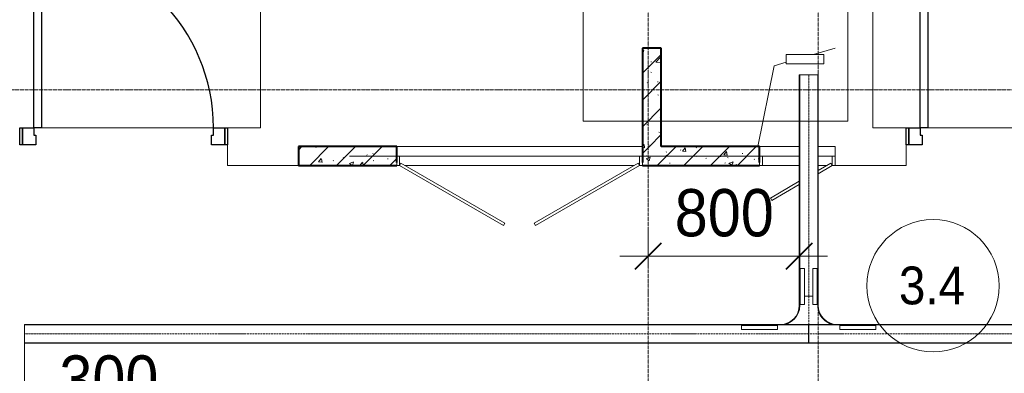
# Model space of a CAD drawing. Header units: millimetres. Extents: x 5617 to 112069, y 7718 to 237687.
# Tile 15 of 62: x 36621 to 41831, y 69301 to 71171. Entities that reach past the tile are written whole.
import ezdxf

# ---------------------------------------------------------------- set-up
doc = ezdxf.new("R2010")
doc.units = ezdxf.units.MM
for name, pattern in [('ADSK_Линия сетки', [25, 20, -2.5, 0, -2.5]), ('Линия сетки', [25, 20, -2.5, 0, -2.5]), ('Осевая', [14, 10, -2, 0, -2])]:
    doc.linetypes.add(name, pattern=pattern)
for name, color, linetype, lineweight in [('Двери', 7, 'Continuous', 18), ('Кабельные лотки', 7, 'Continuous', 18), ('Каркас несущий', 7, 'Continuous', 18), ('Каркас_Импост', 7, 'Continuous', 30), ('Марки помещений', 7, 'Continuous', 20), ('Монтажный зазор', 7, 'Continuous', 30), ('Осевая линия', 7, 'Осевая', 18), ('Оси', 7, 'Continuous', 9), ('Панель', 7, 'Continuous', 30), ('Перекрытия', 7, 'Continuous', 18), ('Размеры', 7, 'Continuous', 9), ('Размеры-100', 7, 'Continuous', 9), ('Соединительные детали кабельных лотков', 7, 'Continuous', 18), ('Стены', 7, 'Continuous', 18), ('Стены разрез', 7, 'Continuous', 40), ('Уклон', 7, 'Continuous', 18)]:
    doc.layers.add(name, color=color, linetype=linetype, lineweight=lineweight)
doc.layers.add('Линии', color=7, linetype='Continuous', lineweight=9, true_color=0x00a600)
doc.styles.add('Arial', font='arial.ttf', dxfattribs={"width": 0.9, "height": 250})
doc.styles.add('Arial_3', font='arial.ttf', dxfattribs={"width": 0.9, "height": 200})
doc.dimstyles.new('Основной_2_5_мм', dxfattribs={"dimscale": 304.8, "dimtxt": 255.06485, "dimasz": 0.463911, "dimexe": 0.492126, "dimexo": 0.492126, "dimgap": 0.098425, "dimtad": 1, "dimdec": 0, "dimdsep": 46, "dimtxsty": 'Arial', "dimblk1": 'OBLIQUE', "dimblk2": 'OBLIQUE', "dimsah": 1, "dimcen": 0.09, "dimdle": 0.492126, "dimazin": 2, "dimtfac": 1, "dimtdec": 4, "dimtix": 1, "dimtmove": 0, "dimatfit": 3, "dimfxl": 1, "dimtvp": 1, "dimtolj": 1, "dimtzin": 0, "dimlwd": 20, "dimlwe": 20, "dimarcsym": 2})
doc.dimstyles.new('Основной_2_5_мм_1', dxfattribs={"dimscale": 304.8, "dimtxt": 255.06485, "dimasz": 0.463911, "dimexe": 0.492126, "dimexo": 0.492126, "dimgap": 0.098425, "dimtad": 1, "dimdec": 0, "dimdsep": 46, "dimtxsty": 'Arial', "dimblk1": 'OBLIQUE', "dimblk2": 'OBLIQUE', "dimsah": 1, "dimcen": 0.09, "dimdle": 0.492126, "dimazin": 2, "dimtfac": 1, "dimtdec": 4, "dimtix": 1, "dimtmove": 1, "dimatfit": 3, "dimfxl": 1, "dimtvp": 1, "dimtolj": 1, "dimtzin": 0, "dimlwd": 20, "dimlwe": 20, "dimarcsym": 2})
pattern_1 = [(50, (0, 0), (218.62117, -19.1268), [22.86, -251.46]), (355, (0, 0), (-42.2919, 229.2684), [18.288, -201.168]), (100.451, (18.22, -1.6), (176.3311, 210.13963), [19.428, -213.708]), (46.184, (0, 60.96), (325.29495, -50.4516), [34.29, -377.19]), (96.636, (27.1, 56.76), (284.883, 296.9127), [29.142, -320.562]), (351.184, (0, 60.96), (284.8858, 296.9107), [27.432, -301.752]), (21, (30.48, 45.72), (181.93753, -122.7183), [22.86, -251.46]), (326, (30.48, 45.72), (74.1622, 221.0262), [18.288, -201.168]), (71.451, (45.64, 35.5), (256.10035, 98.30526), [19.428, -213.708]), (37.5, (0, 0), (3.70639, 101.465895), [3.353, -195.377, 3.353, -200.863, -201.93]), (37.5, (0, 0), (3.70639, 101.465895), [-402.946, 3.353, -198.577]), (7.5, (0, 0), (80.18358, 120.21653), [3.353, -113.081, 3.353, -190.805, -76.962]), (7.5, (0, 0), (80.18358, 120.21653), [-310.591, 3.353, -73.609]), (327.5, (-67.97, 0), (162.70865, -6.87497), [3.353, -72.847, 3.353, -234.391, -315.468]), (327.5, (-67.97, 0), (162.70865, -6.87497), [-313.944, 3.353, -312.115]), (317.5, (-98.45, 0), (177.75468, 30.51183), [3.353, -95.707, 3.353, -154.534, -224.028]), (317.5, (-98.45, 0), (177.75468, 30.51183), [-256.946, 3.353, -220.675])]
pattern_2 = [(45, (0, 0), (-70.71068, 70.71068), [])]

# ---------------------------------------------------------------- blocks, each defined once
blk = doc.blocks.new('101_Лючок доступа_Двупольный - ЛД_П_1300х2100-3932284-МКСС_K1_L26_85_950_1')
at = {"layer": 'Двери', "color": 253, "true_color": 0xaaaaaa}
for p, q in [((-85.1, 367.5), (-635, 50)), ((-77.6, 354.5), (-85.1, 367.5)), ((85.1, 367.5), (77.6, 354.5)), ((635, 50), (85.1, 367.5)), ((-627.5, 37), (-77.6, 354.5)), ((77.6, 354.5), (627.5, 37)), ((-635, 50), (-650, 50)), ((-635, 50), (-627.5, 37)), ((0, 50), (-605, 50)), ((605, 50), (0, 50)), ((627.5, 37), (635, 50)), ((650, 50), (635, 50)), ((650, -50), (-650, -50))]:
    blk.add_line(p, q, dxfattribs=at)
at = {"layer": 'Каркас_Импост', "color": 253, "lineweight": 18, "true_color": 0xaaaaaa}
for p, q in [((-650, 50), (-635, 50)), ((-650, 50), (-650, 0)), ((-650, 0), (-635, 0)), ((-635, 50), (-635, 0)), ((650, 50), (635, 50)), ((635, 50), (635, 0)), ((635, 0), (650, 0)), ((650, 50), (650, 0))]:
    blk.add_line(p, q, dxfattribs=at)
blk = doc.blocks.new('101_Лючок доступа_Однопольный - ЛД_П_400х2100-3929167-МКСС_K1_L26_85_950_1')
at = {"layer": 'Двери', "color": 253, "true_color": 0xaaaaaa}
for p, q in [((135.4, 235), (-10, 151)), ((-10, 133.7), (142.9, 222)), ((142.9, 222), (135.4, 235)), ((-110, 93.3), (-185, 50)), ((-177.5, 37), (-110, 76)), ((-185, 50), (-200, 50)), ((-185, 50), (-177.5, 37)), ((-110, 50), (-155, 50)), ((185, 50), (-10, 50)), ((-110, -50), (-200, -50)), ((200, -50), (-10, -50))]:
    blk.add_line(p, q, dxfattribs=at)
at = {"layer": 'Каркас_Импост', "color": 253, "lineweight": 18, "true_color": 0xaaaaaa}
for p, q in [((-200, 50), (-185, 50)), ((-200, 50), (-200, -50)), ((-200, 0), (-185, 0)), ((-185, 50), (-185, 0)), ((200, 50), (185, 50)), ((200, 50), (185, 50)), ((185, 50), (185, 35)), ((185, 50), (185, 0)), ((185, 0), (200, 0)), ((200, 50), (200, -50)), ((200, 35), (200, 50))]:
    blk.add_line(p, q, dxfattribs=at)
blk = doc.blocks.new('101_Дверь_Однопольная - _НЧ_Мет_900х2100_Квартира_Пр-3608029-МКСС_K1_L26_85_950_1')
at = {"layer": 'Каркас_Импост', "color": 253, "true_color": 0xaaaaaa}
for p, q in [((-535, 100), (-475, 100)), ((-535, 10), (-535, 100)), ((-475, 100), (-475, 60)), ((-475, 60), (-465, 60)), ((-465, 60), (-465, 10)), ((465, 60), (475, 60)), ((465, 10), (465, 60)), ((475, 100), (535, 100)), ((475, 60), (475, 100)), ((535, 100), (535, 10)), ((-465, 10), (-535, 10)), ((535, 10), (465, 10))]:
    blk.add_line(p, q, dxfattribs=at)
at = {"layer": 'Монтажный зазор', "color": 253, "true_color": 0xaaaaaa}
for p, q in [((-550, 100), (-535, 100)), ((-550, 10), (-550, 100)), ((-535, 100), (-535, 10)), ((535, 10), (535, 100)), ((535, 100), (550, 100)), ((550, 100), (550, 10)), ((-535, 10), (-550, 10)), ((550, 10), (535, 10))]:
    blk.add_line(p, q, dxfattribs=at)
at = {"layer": 'Панель', "color": 253, "true_color": 0xaaaaaa}
for p, q in [((-475, 1050), (-435, 1050)), ((-475, 100), (-475, 1050)), ((-435, 1050), (-435, 100)), ((-435, 100), (-475, 100))]:
    blk.add_line(p, q, dxfattribs=at)
blk.add_arc((-475, 100), 950, 0, 90, dxfattribs=at)
blk = doc.blocks.new('ПР - 1300_100_Оп250-1020-3959150-МКСС_K1_L26_85_950_1')
at = {"layer": 'Каркас несущий', "color": 21, "true_color": 0xffaaaa}
for p, q in [((-1670, 0), (-1580, 0)), ((-1670, 0), (-1580, 0)), ((-1480, 0), (900, 0)), ((-1480, 0), (900, 0))]:
    blk.add_line(p, q, dxfattribs=at)
blk = doc.blocks.new('135_SLK_K1_AR_rvt-1-МКСС_K1_L26_85_950_1')
at = {"layer": 'Стены разрез', "lineweight": 9, "true_color": 0xaaaaaa}
h = blk.add_hatch(dxfattribs=at)
h.set_pattern_fill('FP_2', color=253, style=0, pattern_type=2)
h.set_pattern_definition(pattern_1)
h.paths.add_polyline_path([(25220, 70500), (25220, 71020), (25120, 71020), (25120, 70500)])
h = blk.add_hatch(dxfattribs=at)
h.set_pattern_fill('FP_4', color=253, style=0, pattern_type=2)
h.set_pattern_definition(pattern_2)
h.paths.add_polyline_path([(25220, 70500), (25220, 71020), (25120, 71020), (25120, 70500)])
h = blk.add_hatch(dxfattribs=at)
h.set_pattern_fill('FP_2', color=253, style=0, pattern_type=2)
h.set_pattern_definition(pattern_1)
h.paths.add_polyline_path([(25740, 70400), (25740, 70500), (25120, 70500), (25120, 70400), (25337.1, 70400)])
h.paths.add_polyline_path([(23688.7, 70400), (23820, 70400), (23820, 70500), (23300, 70500), (23300, 70400)])
h = blk.add_hatch(dxfattribs=at)
h.set_pattern_fill('FP_4', color=253, style=0, pattern_type=2)
h.set_pattern_definition(pattern_2)
h.paths.add_polyline_path([(25740, 70400), (25740, 70500), (25120, 70500), (25120, 70400), (25337.1, 70400)])
h.paths.add_polyline_path([(23688.7, 70400), (23820, 70400), (23820, 70500), (23300, 70500), (23300, 70400)])
at = {"color": 253, "lineweight": 18, "true_color": 0xaaaaaa}
for p, q in [((26026.2, 70987.5), (26140, 71020)), ((25730, 70500), (25817.1, 70927.8)), ((25817.1, 70927.8), (25880, 70945.7))]:
    blk.add_line(p, q, dxfattribs=at)
at = {"layer": 'Перекрытия', "color": 253, "true_color": 0xaaaaaa}
for p, q in [((23100, 70600), (23100, 71220)), ((26340, 71220), (26340, 70600)), ((21940, 70600), (22850, 70600)), ((22850, 70600), (21940, 70600)), ((22925, 70600), (23100, 70600)), ((26340, 70600), (26515, 70600)), ((26630, 70600), (27540, 70600)), ((27540, 70600), (26630, 70600)), ((22925, 70400), (22925, 70510)), ((26515, 70510), (26515, 70400)), ((23300, 70400), (22925, 70400)), ((26515, 70400), (26140, 70400))]:
    blk.add_line(p, q, dxfattribs=at)
at = {"layer": 'Стены', "color": 253, "true_color": 0xaaaaaa}
for p, q in [((23820, 70500), (25120, 70500)), ((25740, 70500), (25950, 70500)), ((26050, 70500), (26140, 70500)), ((26140, 70500), (26140, 70415))]:
    blk.add_line(p, q, dxfattribs=at)
at = {"layer": 'Стены разрез', "color": 253, "true_color": 0xaaaaaa}
for p, q in [((25120, 71020), (25120, 70500)), ((25220, 71020), (25120, 71020)), ((25220, 70500), (25220, 71020)), ((23820, 70500), (23300, 70500)), ((23300, 70500), (23300, 70400)), ((23820, 70415), (23820, 70500)), ((25120, 70500), (25120, 70415)), ((25740, 70500), (25220, 70500)), ((25740, 70415), (25740, 70500)), ((23300, 70400), (23820, 70400)), ((25120, 70400), (25740, 70400))]:
    blk.add_line(p, q, dxfattribs=at)
at = {"layer": 'Двери', "color": 253, "lineweight": 18, "true_color": 0xaaaaaa}
for p in [(22375, 70500), (27065, 70500)]:
    blk.add_blockref('101_Дверь_Однопольная - _НЧ_Мет_900х2100_Квартира_Пр-3608029-МКСС_K1_L26_85_950_1', p, dxfattribs=at)
at = {"layer": 'Двери', "color": 253, "lineweight": 18, "true_color": 0xaaaaaa, "rotation": 180}
for name, p in [('101_Лючок доступа_Двупольный - ЛД_П_1300х2100-3932284-МКСС_K1_L26_85_950_1', (24470, 70450)), ('101_Лючок доступа_Однопольный - ЛД_П_400х2100-3929167-МКСС_K1_L26_85_950_1', (25940, 70450))]:
    blk.add_blockref(name, p, dxfattribs=at)
at = {"layer": 'Каркас несущий', "color": 253, "lineweight": 18, "true_color": 0xaaaaaa, "rotation": 180}
blk.add_blockref('ПР - 1300_100_Оп250-1020-3959150-МКСС_K1_L26_85_950_1', (24470, 70450), dxfattribs=at)
blk = doc.blocks.new('OSTEC_CT - ЛН_ ЛП - ОГП - Тройник - ZS - Цинкование по методу Сендзимира-1219768-МКСС_K1_L26_85_950_1')
at = {"layer": 'Осевая линия'}
blk.add_line((0, -200), (0, 0), dxfattribs=at)
at = {"layer": 'Соединительные детали кабельных лотков', "color": 96, "true_color": 0x008000}
for p, q in [((-1, 47.5), (-1, 50)), ((-1, 50), (1, 50)), ((-1, 50), (1, 50)), ((-1, -47.5), (-1, 47.5)), ((1, 47.5), (-1, 47.5)), ((-1, 47.5), (1, 47.5)), ((1, 50), (1, 47.5)), ((1, 47.5), (1, -47.5)), ((-150, -47.5), (-200, -47.5)), ((-200, -47.5), (-200, -50)), ((-200, -50), (-150, -50)), ((-1, -50), (1, -50)), ((200, -47.5), (150, -47.5)), ((150, -50), (200, -50)), ((200, -50), (200, -47.5)), ((-50, -150), (-50, -200)), ((-47.5, -200), (-47.5, -150)), ((47.5, -150), (47.5, -200)), ((50, -200), (50, -150)), ((-50, -200), (-47.5, -200)), ((47.5, -200), (50, -200))]:
    blk.add_line(p, q, dxfattribs=at)
for centre, radius, start, end in [((-150, -150), 102.5, 360, 90), ((-150, -150), 100, 0, 90), ((150, -150), 102.5, 90, 180), ((150, -150), 100, 90, 180)]:
    blk.add_arc(centre, radius, start, end, dxfattribs=at)
blk = doc.blocks.new('OSTEC_U - ЛН_ ЛП - СЛУМ - OSTEC_U - ЛН_ ЛП - СЛУМ-1216886-МКСС_K1_L26_85_950_1')
at = {"layer": 'Соединительные детали кабельных лотков', "color": 96, "true_color": 0x008000}
for p, q in [((-95, 2.5), (-95, 25)), ((-95, 25), (95, 25)), ((-95, 0), (-95, 2.5)), ((-95, 2.5), (95, 2.5)), ((95, 25), (95, 2.5)), ((95, 2.5), (95, 0))]:
    blk.add_line(p, q, dxfattribs=at)
blk = doc.blocks.new('OSTEC_U - ЛН_ ЛП - СЛУМ - OSTEC_U - ЛН_ ЛП - СЛУМ-1216893-МКСС_K1_L26_85_950_1')
at = {"layer": 'Соединительные детали кабельных лотков', "color": 96, "true_color": 0x008000}
for p, q in [((-95, -2.5), (-95, 0)), ((-95, -25), (-95, -2.5)), ((95, -2.5), (-95, -2.5)), ((95, -25), (-95, -25)), ((95, 0), (95, -2.5)), ((95, -2.5), (95, -25))]:
    blk.add_line(p, q, dxfattribs=at)
blk = doc.blocks.new('OSTEC_U - ЛН_ ЛП - СЛУМ - OSTEC_U - ЛН_ ЛП - СЛУМ-V92-МКСС_K1_L26_85_950_1')
at = {"layer": 'Соединительные детали кабельных лотков', "color": 96, "true_color": 0x008000}
for p, q in [((-95, 2.5), (-95, 25)), ((-95, 25), (95, 25)), ((-95, 0), (-95, 2.5)), ((-95, 2.5), (95, 2.5)), ((95, 25), (95, 2.5)), ((95, 2.5), (95, 0))]:
    blk.add_line(p, q, dxfattribs=at)
blk = doc.blocks.new('OSTEC_U - ЛН_ ЛП - СЛУМ - OSTEC_U - ЛН_ ЛП - СЛУМ-V93-МКСС_K1_L26_85_950_1')
at = {"layer": 'Соединительные детали кабельных лотков', "color": 96, "true_color": 0x008000}
for p, q in [((-95, 2.5), (-95, 25)), ((-95, 25), (95, 25)), ((-95, 0), (-95, 2.5)), ((-95, 2.5), (95, 2.5)), ((95, 25), (95, 2.5)), ((95, 2.5), (95, 0))]:
    blk.add_line(p, q, dxfattribs=at)
blk = doc.blocks.new('050_Марка_Помещение - Номер-620969-МКСС_K1_L26_85_950_1')
at = {"layer": 'Марки помещений'}
blk.add_circle((0, 0), 3.5, dxfattribs=at)
blk = doc.blocks.new('DIMBLOCK35-МКСС_K1_L26_85_950_1')
at = {"layer": 'Размеры-100', "lineweight": 20, "transparency": 16777216}
for p, q in [((39946.3, 69920.7), (39946.3, 70070.7)), ((40746.3, 69920.7), (40746.3, 70070.7)), ((39796.3, 69920.7), (40896.3, 69920.7)), ((39946.3, 69920.7), (39946.3, 69870.7)), ((40746.3, 69920.7), (40746.3, 69870.7))]:
    blk.add_line(p, q, dxfattribs=at)
at = {"layer": 'Размеры-100', "lineweight": 40, "transparency": 16777216}
for p, q in [((39946.3, 69920.7), (40017, 69991.4)), ((40746.3, 69920.7), (40817, 69991.4)), ((39946.3, 69920.7), (39875.6, 69850)), ((40746.3, 69920.7), (40675.6, 69850))]:
    blk.add_line(p, q, dxfattribs=at)
at = {"layer": 'Размеры-100', "color": 0, "lineweight": 20, "transparency": 16777216, "insert": (40087.3, 70275.2), "char_height": 250, "width": 621.573, "attachment_point": 1, "line_spacing_factor": 0.941778, "style": 'Arial'}
blk.add_mtext('800', dxfattribs=at)
blk = doc.blocks.new('_Oblique')
at = {"color": 0, "linetype": 'ByBlock', "lineweight": -2}
blk.add_line((-0.5, -0.5), (0.5, 0.5), dxfattribs=at)
blk = doc.blocks.new('DIMBLOCK36-МКСС_K1_L26_85_950_1')
at = {"layer": 'Размеры-100', "lineweight": 20, "transparency": 16777216}
for p, q in [((36646.3, 69041.3), (36646.3, 69496.7)), ((36346.3, 69041.3), (36346.3, 69289)), ((36196.3, 69041.3), (36796.3, 69041.3)), ((36346.3, 69041.3), (36346.3, 68891.3)), ((36831.2, 69041.3), (36496.3, 69041.3)), ((36646.3, 69041.3), (36646.3, 68891.3)), ((37349.1, 69041.3), (36831.2, 69041.3))]:
    blk.add_line(p, q, dxfattribs=at)
at = {"layer": 'Размеры-100', "lineweight": 40, "transparency": 16777216}
for p, q in [((36346.3, 69041.3), (36417, 69112)), ((36646.3, 69041.3), (36717, 69112)), ((36346.3, 69041.3), (36275.6, 68970.6)), ((36646.3, 69041.3), (36575.6, 68970.6))]:
    blk.add_line(p, q, dxfattribs=at)
at = {"layer": 'Размеры-100', "color": 0, "lineweight": 20, "transparency": 16777216, "insert": (36831.2, 69395.8), "char_height": 250, "width": 621.573, "attachment_point": 1, "line_spacing_factor": 0.941778, "style": 'Arial'}
blk.add_mtext('300', dxfattribs=at)

msp = doc.modelspace()

# ---------------------------------------------------------------- linework, layer by layer
at = {"layer": 'Кабельные лотки', "color": 96, "true_color": 0x008000}
for p, q in [((40746.3, 70880), (40846.3, 70880)), ((40746.3, 69709.6), (40746.3, 70880)), ((40748.8, 69709.6), (40748.8, 70880)), ((40843.8, 69709.6), (40843.8, 70880)), ((40846.3, 69709.6), (40846.3, 70880)), ((40748.8, 69709.6), (40746.3, 69709.6)), ((40818.8, 69709.6), (40773.8, 69709.6)), ((40846.3, 69709.6), (40843.8, 69709.6)), ((36646.3, 69459.6), (36646.3, 69559.6)), ((40795.3, 69559.6), (36646.3, 69559.6)), ((40795.3, 69557), (36646.3, 69557)), ((40795.3, 69559.6), (40795.3, 69459.6)), ((40797.3, 69459.6), (40797.3, 69559.6)), ((46538.1, 69559.6), (40797.3, 69559.6)), ((46538.1, 69557), (40797.3, 69557)), ((40795.3, 69462.1), (36646.3, 69462.1)), ((40795.3, 69459.6), (36646.3, 69459.6)), ((46538.1, 69462.1), (40797.3, 69462.1)), ((46538.1, 69459.6), (40797.3, 69459.6))]:
    msp.add_line(p, q, dxfattribs=at)
at = {"layer": 'Линии', "lineweight": 18}
for p, q in [((39603.6, 70634.9), (39603.6, 71234.9)), ((41003.6, 71234.9), (41003.6, 70634.9)), ((41003.6, 70634.9), (39603.6, 70634.9))]:
    msp.add_line(p, q, dxfattribs=at)
at = {"layer": 'Осевая линия'}
for p, q in [((40796.3, 69709.6), (40796.3, 70880)), ((40795.3, 69509.6), (36646.3, 69509.6)), ((46538.1, 69509.6), (40797.3, 69509.6))]:
    msp.add_line(p, q, dxfattribs=at)
at = {"layer": 'Оси', "linetype": 'Линия сетки'}
for p, q in [((39946.3, 55648.9), (39946.3, 78180)), ((40846.3, 55648.9), (40846.3, 78180))]:
    msp.add_line(p, q, dxfattribs=at)
at = {"layer": 'Оси', "linetype": 'ADSK_Линия сетки'}
msp.add_line((81346.3, 70800), (26370.3, 70800), dxfattribs=at)
at = {"layer": 'Уклон'}
for p, q in [((40676.3, 70987.5), (40876.3, 70987.5)), ((40676.3, 70937.5), (40676.3, 70987.5)), ((40876.3, 70987.5), (40876.3, 70937.5)), ((40876.3, 70937.5), (40676.3, 70937.5))]:
    msp.add_line(p, q, dxfattribs=at)

# ---------------------------------------------------------------- block references
at = {"lineweight": 5}
msp.add_blockref('135_SLK_K1_AR_rvt-1-МКСС_K1_L26_85_950_1', (14796.3, 0), dxfattribs=at)
at = {"layer": 'Марки помещений', "xscale": 99.99999999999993, "yscale": 99.99999999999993, "zscale": 99.99999999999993}
msp.add_blockref('050_Марка_Помещение - Номер-620969-МКСС_K1_L26_85_950_1', (41454.4, 69763.9), dxfattribs=at)
at = {"layer": 'Соединительные детали кабельных лотков', "color": 96, "true_color": 0x008000}
for name, p, rotation in [('OSTEC_U - ЛН_ ЛП - СЛУМ - OSTEC_U - ЛН_ ЛП - СЛУМ-V92-МКСС_K1_L26_85_950_1', (40748.8, 69759.6), 269.9999999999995), ('OSTEC_U - ЛН_ ЛП - СЛУМ - OSTEC_U - ЛН_ ЛП - СЛУМ-V93-МКСС_K1_L26_85_950_1', (40843.8, 69759.6), 89.99999999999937), ('OSTEC_U - ЛН_ ЛП - СЛУМ - OSTEC_U - ЛН_ ЛП - СЛУМ-1216886-МКСС_K1_L26_85_950_1', (41056.3, 69557.1), 180)]:
    msp.add_blockref(name, p, dxfattribs=dict(at, rotation=rotation))
at = {"layer": 'Соединительные детали кабельных лотков', "rotation": 180}
msp.add_blockref('OSTEC_CT - ЛН_ ЛП - ОГП - Тройник - ZS - Цинкование по методу Сендзимира-1219768-МКСС_K1_L26_85_950_1', (40796.3, 69509.6), dxfattribs=at)
at = {"layer": 'Соединительные детали кабельных лотков', "color": 96, "true_color": 0x008000}
msp.add_blockref('OSTEC_U - ЛН_ ЛП - СЛУМ - OSTEC_U - ЛН_ ЛП - СЛУМ-1216893-МКСС_K1_L26_85_950_1', (40536.3, 69557.1), dxfattribs=at)

# ---------------------------------------------------------------- texts
at = {"layer": 'Марки помещений', "lineweight": 9, "insert": (41273.8, 69865.6), "char_height": 200, "width": 432.911, "attachment_point": 1, "style": 'Arial_3'}
msp.add_mtext('3.4', dxfattribs=at)

# ---------------------------------------------------------------- dimensions: what is measured, and where the dimension line sits
at = {"layer": 'Размеры', "lineweight": 20}
dim = msp.add_linear_dim(base=(40746.3, 69920.7), p1=(39946.3, 70020.7), p2=(40746.3, 70020.7), dimstyle='Основной_2_5_мм', override={"dimpost": '<>', "dimfxl": 800}, dxfattribs=at)
dim.commit()
dim.dimension.update_dxf_attribs({"geometry": 'DIMBLOCK35-МКСС_K1_L26_85_950_1', "text_midpoint": (40346.3, 70078.3)})
dim = msp.add_linear_dim(base=(36646.3, 69041.3), p1=(36346.3, 69439), p2=(36646.3, 69646.7), dimstyle='Основной_2_5_мм_1', override={"dimpost": '<>', "dimfxl": 364.90892}, dxfattribs=at)
dim.commit()
dim.dimension.update_dxf_attribs({"geometry": 'DIMBLOCK36-МКСС_K1_L26_85_950_1', "text_midpoint": (37142, 69229.2), "dimtype": 160})

doc.saveas('drawing.dxf')
